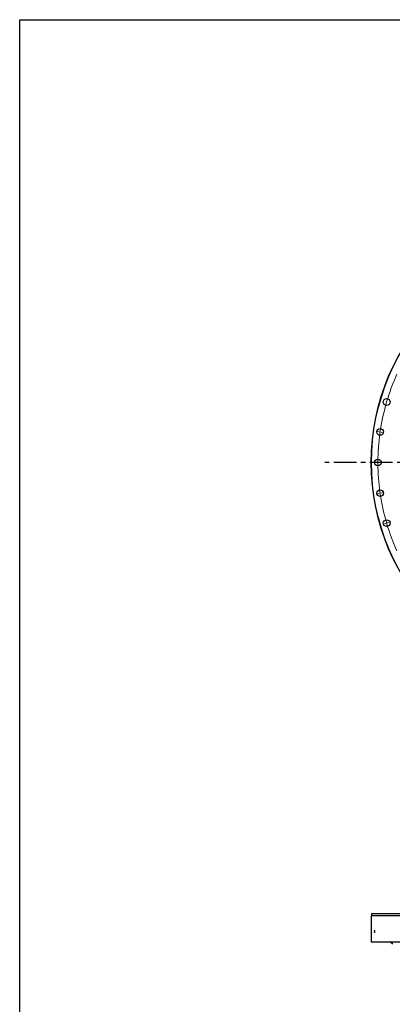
# Model space of a CAD drawing. Header units: millimetres. Extents: x -294 to 10687, y 25641 to 34694.
# Tile 4 of 13: x -294 to 1537, y 29852 to 34694. Entities that reach past the tile are written whole.
import ezdxf

# ---------------------------------------------------------------- set-up
doc = ezdxf.new("R2010")
doc.units = ezdxf.units.MM
doc.header["$LTSCALE"] = 50
doc.linetypes.add('CENTER', pattern=[10.16, 6.35, -1.27, 1.27, -1.27])

msp = doc.modelspace()

# ---------------------------------------------------------------- linework, layer by layer
at = {"color": 0, "linetype": 'Continuous', "lineweight": 18}
for p, q in [((1472.1, 32667.6), (1458.3, 32669.6)), ((1477.1, 32666.8), (1474.6, 32667.2)), ((1477.1, 32666.8), (1479.5, 32666.5)), ((1482, 32666.1), (1495.9, 32664.1)), ((1461.3, 32516.4), (1447.3, 32516.4)), ((1466.3, 32516.4), (1463.8, 32516.4)), ((1466.3, 32516.4), (1468.8, 32516.4)), ((1471.3, 32516.4), (1485.3, 32516.4)), ((1472.1, 32365.1), (1458.3, 32363.1)), ((1477.1, 32365.9), (1474.6, 32365.5)), ((1477.1, 32365.9), (1479.5, 32366.2)), ((1482, 32366.6), (1495.9, 32368.6)), ((1504.3, 32217), (1490.9, 32213.1)), ((1509.1, 32218.4), (1506.7, 32217.7)), ((1509.1, 32218.4), (1511.5, 32219.1)), ((1513.9, 32219.8), (1527.4, 32223.8))]:
    msp.add_line(p, q, dxfattribs=at)
at = {"linetype": 'CENTER', "ltscale": 0.35}
msp.add_line((3849.5, 32516.4), (1198.1, 32516.4), dxfattribs=at)
at = {"color": 7, "linetype": 'Continuous', "lineweight": 25}
for p, q in [((1433.3, 30287.4), (1433.3, 30157.4)), ((3614.3, 30287.4), (1433.3, 30287.4)), ((1434.3, 30297.4), (1434.3, 30287.4)), ((3613.3, 30297.4), (1434.3, 30297.4)), ((3614.3, 30157.4), (1433.3, 30157.4)), ((1528.8, 30157.2), (1536.8, 30152.4)), ((3518.8, 30157.2), (1528.8, 30157.2)), ((1536.8, 30157.4), (1536.8, 30157.2)), ((1536.8, 30152.1), (1536.8, 30147.4))]:
    msp.add_line(p, q, dxfattribs=at)
msp.add_lwpolyline([(-293.5, 34694.4), (10687.2, 34694.4), (10687.2, 25640.6), (-293.5, 25640.6)], close=True)
for centre, radius in [((2523.8, 32516.4), 1090.5), ((2523.8, 32516.4), 1089.5), ((1509.1, 32814.3), 16.5), ((1477.1, 32666.8), 16.5), ((1466.3, 32516.4), 16.5), ((1477.1, 32365.9), 16.5), ((1509.1, 32218.4), 16.5)]:
    msp.add_circle(centre, radius, dxfattribs=at)
at = {"color": 0, "linetype": 'Continuous', "lineweight": 18}
for start, end in [(155.7254, 171.5473), (172.0891, 179.7291), (171.8182, 171.9536), (171.6827, 171.8182), (179.8645, 180), (180, 180.1355), (180.2709, 187.9109), (188.0464, 188.1818), (188.1818, 188.3173), (188.4527, 196.0927), (196.2282, 196.3636), (196.3636, 196.4991), (196.6345, 204.2746)]:
    msp.add_arc((2523.8, 32516.4), 1057.5, start, end, dxfattribs=at)
at = {"color": 7, "linetype": 'Continuous', "lineweight": 25}
msp.add_open_spline([(1450.5, 30210.4), (1450.5, 30210.1), (1450.5, 30209.8), (1450.4, 30209.2), (1450.4, 30208.9), (1450.4, 30208.4), (1450.4, 30208.1), (1450.3, 30207.6), (1450.3, 30207.4), (1450.2, 30207), (1450.2, 30206.8), (1450.1, 30206.5), (1450, 30206.3), (1449.9, 30206.1), (1449.9, 30206), (1449.8, 30205.9), (1449.7, 30205.9), (1449.6, 30205.9), (1449.6, 30205.9), (1449.5, 30206), (1449.4, 30206.1), (1449.3, 30206.3), (1449.3, 30206.5), (1449.2, 30206.8), (1449.2, 30207), (1449.1, 30207.4), (1449.1, 30207.6), (1449, 30208.1), (1449, 30208.4), (1449, 30208.9), (1448.9, 30209.2), (1448.9, 30209.8), (1448.9, 30210.1), (1448.9, 30210.7), (1448.9, 30211), (1448.9, 30211.5), (1449, 30211.8), (1449, 30212.4), (1449, 30212.6), (1449.1, 30213.1), (1449.1, 30213.4), (1449.2, 30213.8), (1449.2, 30214), (1449.3, 30214.3), (1449.3, 30214.4), (1449.4, 30214.7), (1449.5, 30214.7), (1449.6, 30214.9), (1449.6, 30214.9), (1449.7, 30214.9), (1449.8, 30214.9), (1449.9, 30214.7), (1449.9, 30214.7), (1450, 30214.4), (1450.1, 30214.3), (1450.2, 30214), (1450.2, 30213.8), (1450.3, 30213.4), (1450.3, 30213.1), (1450.4, 30212.6), (1450.4, 30212.4), (1450.4, 30211.8), (1450.4, 30211.6), (1450.5, 30211), (1450.5, 30210.7), (1450.5, 30210.4)], degree=3, knots=[0, 0, 0, 0, 0.03125, 0.03125, 0.0625, 0.0625, 0.09375, 0.09375, 0.125, 0.125, 0.15625, 0.15625, 0.1875, 0.1875, 0.21875, 0.21875, 0.25, 0.25, 0.28125, 0.28125, 0.3125, 0.3125, 0.34375, 0.34375, 0.375, 0.375, 0.40625, 0.40625, 0.4375, 0.4375, 0.46875, 0.46875, 0.5, 0.5, 0.53125, 0.53125, 0.5625, 0.5625, 0.59375, 0.59375, 0.625, 0.625, 0.65625, 0.65625, 0.6875, 0.6875, 0.71875, 0.71875, 0.75, 0.75, 0.78125, 0.78125, 0.8125, 0.8125, 0.84375, 0.84375, 0.875, 0.875, 0.90625, 0.90625, 0.9375, 0.9375, 0.96875, 0.96875, 1, 1, 1, 1], dxfattribs=at)

doc.saveas('drawing.dxf')
